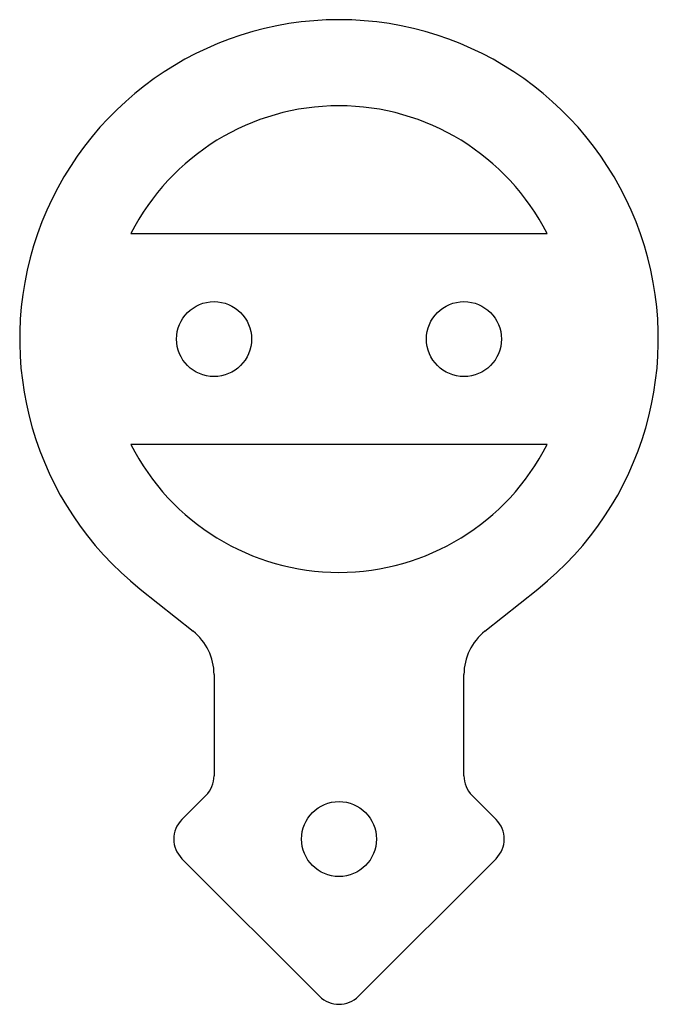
# Model space of a CAD drawing. Header units: millimetres. Extents: x 0 to 115, y 0 to 178.
import ezdxf

# ---------------------------------------------------------------- set-up
doc = ezdxf.new("R2010")
doc.units = ezdxf.units.MM
doc.linetypes.add('SLD-Sürekli', pattern=[0])

msp = doc.modelspace()

# ---------------------------------------------------------------- linework, layer by layer
at = {"color": 7, "linetype": 'SLD-Sürekli', "lineweight": 25}
for p, q in [((20.44, 139.15), (95.36, 139.15)), ((95.36, 101.15), (20.44, 101.15)), ((22.11, 75.15), (31.63, 67.58)), ((84.17, 67.58), (93.69, 75.15)), ((35.4, 59.75), (35.4, 41.54)), ((80.4, 41.54), (80.4, 59.75)), ((33.94, 38), (29.62, 33.68)), ((86.18, 33.68), (81.86, 38)), ((29.62, 26.61), (54.36, 1.86)), ((61.44, 1.86), (86.18, 26.61))]:
    msp.add_line(p, q, dxfattribs=at)
for centre in [(35.4, 120.15), (80.4, 120.15), (57.9, 30.15)]:
    msp.add_circle(centre, 6.75, dxfattribs=at)
for centre, radius, start, end in [((57.9, 120.15), 57.5, 308.5, 231.5), ((57.9, 120.15), 42, 26.8965, 153.1035), ((57.9, 120.15), 42, 206.8965, 333.1035), ((25.4, 59.75), 10, 0, 51.5), ((90.4, 59.75), 10, 128.5, 180), ((30.4, 41.54), 5, 315, 0), ((85.4, 41.54), 5, 180, 225), ((33.15, 30.15), 5, 135, 225), ((82.65, 30.15), 5, 315, 45), ((57.9, 5.4), 5, 225, 315)]:
    msp.add_arc(centre, radius, start, end, dxfattribs=at)

doc.saveas('drawing.dxf')
